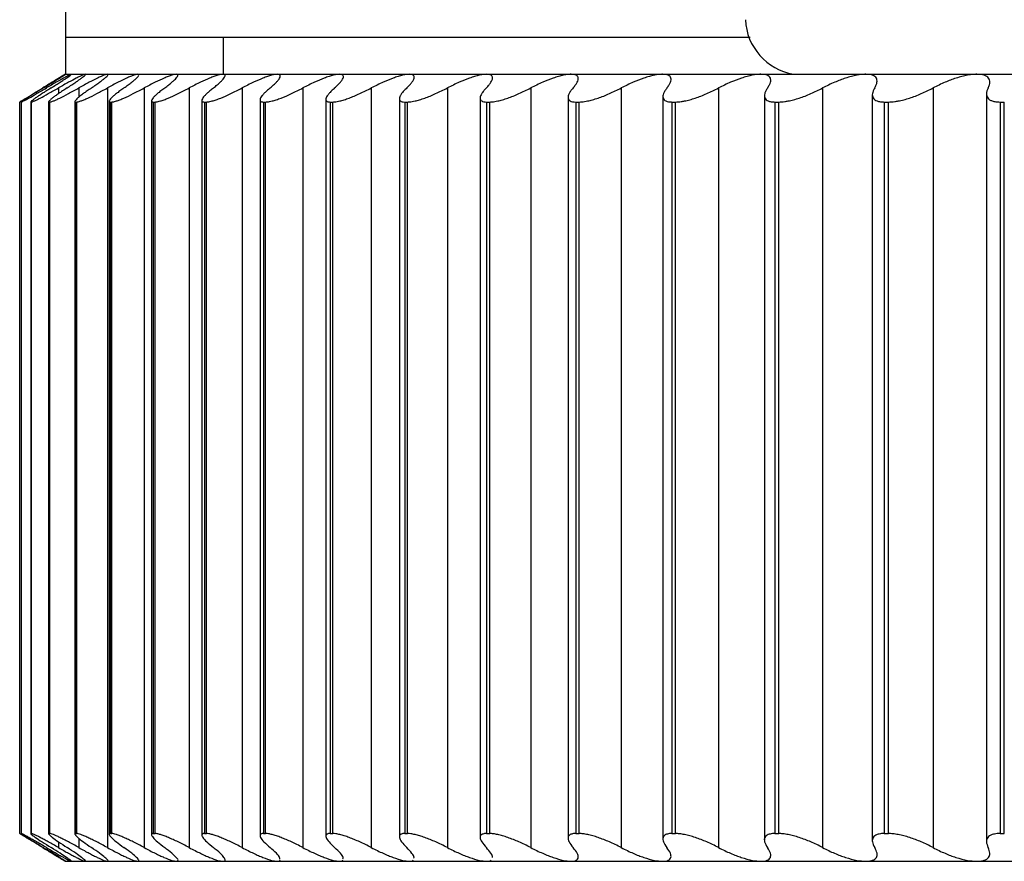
# Paper-space layout '_Posterior' of a CAD drawing. Header units: millimetres. Extents: x -40 to 45, y -10.9 to 46.3.
# Tile 1 of 8: x -36 to -25.4, y -8.9 to 0.2. Entities that reach past the tile are written whole.
import ezdxf

# ---------------------------------------------------------------- set-up
doc = ezdxf.new("R2010")
doc.units = ezdxf.units.MM

psp = doc.layouts.new('_Posterior')

# ---------------------------------------------------------------- linework, layer by layer
at = {"color": 7, "linetype": 'Continuous', "lineweight": 25}
for p, q in [((-35.5, 45.5), (-35.5, -0.4)), ((-35.5, 0), (-28.107, 0)), ((-33.8, 0), (-33.8, -0.4)), ((-35.5, -0.4), (-35.621, -0.472)), ((-35.5, -0.4), (35.891, -0.4)), ((-35.578, -0.548), (-35.578, -0.611)), ((-35.358, -0.548), (-35.358, -0.649)), ((-35.049, -0.548), (-35.049, -8.752)), ((-34.651, -0.548), (-34.651, -8.752)), ((-34.166, -0.548), (-34.166, -8.752)), ((-33.595, -0.548), (-33.595, -8.752)), ((-32.939, -0.548), (-32.939, -8.752)), ((-32.199, -0.548), (-32.199, -8.752)), ((-31.378, -0.548), (-31.378, -8.752)), ((-30.478, -0.548), (-30.478, -8.752)), ((-29.501, -0.548), (-29.501, -8.752)), ((-28.45, -0.548), (-28.45, -8.752)), ((-27.955, -0.631), (-27.955, -8.669)), ((-27.326, -0.548), (-27.326, -8.752)), ((-26.79, -0.622), (-26.79, -8.678)), ((-26.134, -0.548), (-26.134, -8.752)), ((-25.558, -0.612), (-25.558, -8.688)), ((-35.996, -8.6), (-35.996, -0.7)), ((-35.98, -0.699), (-35.98, -8.601)), ((-35.98, -0.7), (-35.978, -0.7)), ((-35.98, -0.7), (-35.98, -8.6)), ((-35.978, -8.6), (-35.978, -0.7)), ((-35.876, -0.697), (-35.876, -8.603)), ((-35.875, -0.7), (-35.869, -0.7)), ((-35.875, -0.7), (-35.875, -8.6)), ((-35.869, -8.6), (-35.869, -0.7)), ((-35.683, -0.694), (-35.683, -8.605)), ((-35.679, -0.7), (-35.67, -0.7)), ((-35.679, -0.7), (-35.679, -8.6)), ((-35.67, -8.6), (-35.67, -0.7)), ((-35.401, -0.692), (-35.401, -8.608)), ((-35.392, -0.7), (-35.38, -0.7)), ((-35.392, -0.7), (-35.392, -8.6)), ((-35.38, -8.6), (-35.38, -0.7)), ((-35.03, -0.69), (-35.03, -8.61)), ((-35.017, -0.7), (-35.002, -0.7)), ((-35.017, -0.7), (-35.017, -8.6)), ((-35.002, -8.6), (-35.002, -0.7)), ((-34.573, -0.688), (-34.573, -8.612)), ((-34.553, -0.7), (-34.534, -0.7)), ((-34.553, -0.7), (-34.553, -8.6)), ((-34.534, -8.6), (-34.534, -0.7)), ((-34.029, -0.682), (-34.029, -8.618)), ((-34.001, -0.7), (-33.98, -0.7)), ((-34.001, -0.7), (-34.001, -8.6)), ((-33.98, -8.6), (-33.98, -0.7)), ((-33.401, -0.676), (-33.401, -8.624)), ((-33.364, -0.7), (-33.34, -0.7)), ((-33.364, -0.7), (-33.364, -8.6)), ((-33.34, -8.6), (-33.34, -0.7)), ((-32.689, -0.67), (-32.689, -8.63)), ((-32.643, -0.7), (-32.615, -0.7)), ((-32.643, -0.7), (-32.643, -8.6)), ((-32.615, -8.6), (-32.615, -0.7)), ((-31.896, -0.664), (-31.896, -8.636)), ((-31.839, -0.7), (-31.808, -0.7)), ((-31.839, -0.7), (-31.839, -8.6)), ((-31.808, -8.6), (-31.808, -0.7)), ((-31.024, -0.658), (-31.024, -8.642)), ((-30.954, -0.7), (-30.921, -0.7)), ((-30.954, -0.7), (-30.954, -8.6)), ((-30.921, -8.6), (-30.921, -0.7)), ((-30.075, -0.65), (-30.075, -8.65)), ((-29.992, -0.7), (-29.955, -0.7)), ((-29.992, -0.7), (-29.992, -8.6)), ((-29.955, -8.6), (-29.955, -0.7)), ((-29.051, -0.64), (-29.051, -8.66)), ((-28.953, -0.7), (-28.914, -0.7)), ((-28.953, -0.7), (-28.953, -8.6)), ((-28.914, -8.6), (-28.914, -0.7)), ((-27.842, -0.7), (-27.8, -0.7)), ((-27.842, -0.7), (-27.842, -8.6)), ((-27.8, -8.6), (-27.8, -0.7)), ((-26.66, -0.7), (-26.616, -0.7)), ((-26.66, -0.7), (-26.66, -8.6)), ((-26.616, -8.6), (-26.616, -0.7)), ((-25.411, -0.7), (-25.365, -0.7)), ((-25.411, -0.7), (-25.411, -8.6)), ((-25.365, -8.6), (-25.365, -0.7)), ((-35.98, -8.6), (-35.978, -8.6)), ((-35.875, -8.6), (-35.869, -8.6)), ((-35.679, -8.6), (-35.67, -8.6)), ((-35.392, -8.6), (-35.38, -8.6)), ((-35.017, -8.6), (-35.002, -8.6)), ((-34.553, -8.6), (-34.534, -8.6)), ((-34.001, -8.6), (-33.98, -8.6)), ((-33.364, -8.6), (-33.34, -8.6)), ((-32.643, -8.6), (-32.615, -8.6)), ((-31.839, -8.6), (-31.808, -8.6)), ((-30.954, -8.6), (-30.921, -8.6)), ((-29.992, -8.6), (-29.955, -8.6)), ((-28.953, -8.6), (-28.914, -8.6)), ((-27.842, -8.6), (-27.8, -8.6)), ((-26.66, -8.6), (-26.616, -8.6)), ((-25.411, -8.6), (-25.365, -8.6)), ((-35.578, -8.689), (-35.578, -8.752)), ((-35.358, -8.651), (-35.358, -8.752)), ((-35.621, -8.828), (-35.5, -8.9)), ((-35.5, -8.9), (35.5, -8.9))]:
    psp.add_line(p, q, dxfattribs=at)
psp.add_arc((-27.535, 0.217), 0.626, 182.5504, 260.1433, dxfattribs=at)
for points, knots in [([(-35.499, -0.4), (-35.5, -0.401), (-35.502, -0.402), (-35.516, -0.41), (-35.538, -0.423), (-35.578, -0.447), (-35.644, -0.487), (-35.711, -0.527), (-35.747, -0.548)], [0, 0, 0, 0, 0.120692, 0.24373, 0.369847, 0.499725, 0.734336, 1, 1, 1, 1]), ([(-35.74, -0.548), (-35.721, -0.537), (-35.685, -0.515), (-35.638, -0.487), (-35.598, -0.462), (-35.552, -0.434), (-35.508, -0.406), (-35.502, -0.402), (-35.499, -0.4)], [0, 0, 0, 0, 0.136966, 0.265945, 0.387159, 0.500876, 0.756571, 1, 1, 1, 1]), ([(-35.438, -0.4), (-35.44, -0.401), (-35.444, -0.402), (-35.462, -0.41), (-35.487, -0.423), (-35.531, -0.447), (-35.601, -0.487), (-35.671, -0.527), (-35.708, -0.548)], [0, 0, 0, 0, 0.120692, 0.24373, 0.369848, 0.499725, 0.734336, 1, 1, 1, 1]), ([(-35.657, -0.548), (-35.639, -0.537), (-35.604, -0.515), (-35.559, -0.487), (-35.522, -0.462), (-35.479, -0.434), (-35.44, -0.406), (-35.439, -0.402), (-35.438, -0.4)], [0, 0, 0, 0, 0.136966, 0.265945, 0.387159, 0.500876, 0.756571, 1, 1, 1, 1]), ([(-35.287, -0.4), (-35.291, -0.401), (-35.297, -0.402), (-35.318, -0.41), (-35.347, -0.423), (-35.394, -0.447), (-35.468, -0.487), (-35.54, -0.527), (-35.578, -0.548)], [0, 0, 0, 0, 0.120692, 0.24373, 0.369848, 0.499725, 0.734336, 1, 1, 1, 1]), ([(-35.484, -0.548), (-35.467, -0.537), (-35.433, -0.515), (-35.391, -0.487), (-35.356, -0.462), (-35.317, -0.434), (-35.283, -0.406), (-35.286, -0.402), (-35.287, -0.4)], [0, 0, 0, 0, 0.136966, 0.265945, 0.387159, 0.500876, 0.756571, 1, 1, 1, 1]), ([(-35.048, -0.4), (-35.052, -0.401), (-35.061, -0.402), (-35.085, -0.41), (-35.117, -0.423), (-35.167, -0.447), (-35.246, -0.487), (-35.319, -0.527), (-35.358, -0.548)], [0, 0, 0, 0, 0.120692, 0.24373, 0.369848, 0.499725, 0.734336, 1, 1, 1, 1]), ([(-35.221, -0.548), (-35.205, -0.537), (-35.173, -0.515), (-35.133, -0.487), (-35.101, -0.462), (-35.065, -0.434), (-35.037, -0.406), (-35.044, -0.402), (-35.048, -0.4)], [0, 0, 0, 0, 0.136966, 0.265945, 0.387159, 0.500876, 0.756571, 1, 1, 1, 1]), ([(-34.72, -0.4), (-34.725, -0.401), (-34.736, -0.402), (-34.763, -0.41), (-34.798, -0.423), (-34.852, -0.447), (-34.934, -0.487), (-35.009, -0.527), (-35.049, -0.548)], [0, 0, 0, 0, 0.120692, 0.24373, 0.369848, 0.499725, 0.734336, 1, 1, 1, 1]), ([(-34.87, -0.548), (-34.854, -0.537), (-34.824, -0.515), (-34.786, -0.487), (-34.756, -0.462), (-34.725, -0.434), (-34.702, -0.406), (-34.714, -0.402), (-34.72, -0.4)], [0, 0, 0, 0, 0.136966, 0.265945, 0.387159, 0.500876, 0.756571, 1, 1, 1, 1]), ([(-34.304, -0.4), (-34.311, -0.401), (-34.324, -0.402), (-34.354, -0.41), (-34.391, -0.423), (-34.448, -0.447), (-34.534, -0.487), (-34.611, -0.527), (-34.651, -0.548)], [0, 0, 0, 0, 0.120692, 0.24373, 0.369848, 0.499725, 0.734336, 1, 1, 1, 1]), ([(-34.43, -0.548), (-34.415, -0.537), (-34.386, -0.515), (-34.352, -0.487), (-34.325, -0.462), (-34.297, -0.434), (-34.28, -0.406), (-34.296, -0.402), (-34.304, -0.4)], [0, 0, 0, 0, 0.1369664, 0.265945, 0.3871587, 0.500876, 0.7565711, 1, 1, 1, 1]), ([(-33.802, -0.4), (-33.809, -0.401), (-33.824, -0.402), (-33.857, -0.41), (-33.898, -0.423), (-33.958, -0.447), (-34.047, -0.487), (-34.125, -0.527), (-34.166, -0.548)], [0, 0, 0, 0, 0.120692, 0.24373, 0.369848, 0.499725, 0.734336, 1, 1, 1, 1]), ([(-33.904, -0.548), (-33.89, -0.537), (-33.862, -0.515), (-33.83, -0.487), (-33.806, -0.462), (-33.783, -0.434), (-33.771, -0.406), (-33.792, -0.402), (-33.802, -0.4)], [0, 0, 0, 0, 0.136966, 0.265945, 0.387159, 0.500876, 0.756571, 1, 1, 1, 1]), ([(-33.214, -0.4), (-33.223, -0.401), (-33.24, -0.402), (-33.276, -0.41), (-33.319, -0.423), (-33.382, -0.447), (-33.474, -0.487), (-33.553, -0.527), (-33.595, -0.548)], [0, 0, 0, 0, 0.120692, 0.24373, 0.369848, 0.499725, 0.734336, 1, 1, 1, 1]), ([(-33.291, -0.548), (-33.278, -0.537), (-33.253, -0.515), (-33.224, -0.487), (-33.202, -0.462), (-33.183, -0.434), (-33.176, -0.406), (-33.202, -0.402), (-33.214, -0.4)], [0, 0, 0, 0, 0.136966, 0.265945, 0.387158, 0.500876, 0.756571, 1, 1, 1, 1]), ([(-32.542, -0.4), (-32.552, -0.401), (-32.571, -0.402), (-32.61, -0.41), (-32.655, -0.423), (-32.722, -0.447), (-32.816, -0.487), (-32.896, -0.527), (-32.939, -0.548)], [0, 0, 0, 0, 0.120692, 0.24373, 0.369848, 0.499725, 0.734336, 1, 1, 1, 1]), ([(-32.595, -0.548), (-32.583, -0.537), (-32.559, -0.515), (-32.533, -0.487), (-32.514, -0.462), (-32.499, -0.434), (-32.498, -0.406), (-32.528, -0.402), (-32.542, -0.4)], [0, 0, 0, 0, 0.136966, 0.265945, 0.387158, 0.500876, 0.756571, 1, 1, 1, 1]), ([(-31.789, -0.4), (-31.799, -0.401), (-31.82, -0.402), (-31.862, -0.41), (-31.91, -0.423), (-31.978, -0.447), (-32.076, -0.487), (-32.156, -0.527), (-32.199, -0.548)], [0, 0, 0, 0, 0.1206917, 0.2437299, 0.3698474, 0.4997246, 0.7343356, 1, 1, 1, 1]), ([(-31.816, -0.548), (-31.805, -0.537), (-31.783, -0.515), (-31.76, -0.487), (-31.744, -0.462), (-31.733, -0.434), (-31.738, -0.406), (-31.772, -0.402), (-31.789, -0.4)], [0, 0, 0, 0, 0.136966, 0.265945, 0.387158, 0.500875, 0.756571, 1, 1, 1, 1]), ([(-30.954, -0.4), (-30.966, -0.401), (-30.989, -0.402), (-31.033, -0.41), (-31.083, -0.423), (-31.155, -0.447), (-31.254, -0.487), (-31.335, -0.527), (-31.378, -0.548)], [0, 0, 0, 0, 0.120692, 0.24373, 0.369847, 0.499724, 0.734335, 1, 1, 1, 1]), ([(-30.957, -0.548), (-30.947, -0.537), (-30.927, -0.515), (-30.907, -0.487), (-30.894, -0.462), (-30.888, -0.434), (-30.898, -0.406), (-30.936, -0.402), (-30.954, -0.4)], [0, 0, 0, 0, 0.136965, 0.265943, 0.387155, 0.500872, 0.756569, 1, 1, 1, 1]), ([(-30.042, -0.4), (-30.054, -0.401), (-30.079, -0.402), (-30.126, -0.41), (-30.178, -0.423), (-30.252, -0.447), (-30.354, -0.487), (-30.435, -0.527), (-30.478, -0.548)], [0, 0, 0, 0, 0.120692, 0.24373, 0.369847, 0.499724, 0.734335, 1, 1, 1, 1]), ([(-30.02, -0.548), (-30.011, -0.537), (-29.993, -0.515), (-29.976, -0.487), (-29.966, -0.462), (-29.964, -0.434), (-29.979, -0.406), (-30.021, -0.402), (-30.042, -0.4)], [0, 0, 0, 0, 0.136965, 0.265943, 0.387156, 0.500873, 0.75657, 1, 1, 1, 1]), ([(-29.054, -0.4), (-29.067, -0.401), (-29.094, -0.402), (-29.143, -0.41), (-29.197, -0.423), (-29.273, -0.447), (-29.376, -0.487), (-29.458, -0.527), (-29.501, -0.548)], [0, 0, 0, 0, 0.120692, 0.24373, 0.369847, 0.499724, 0.734335, 1, 1, 1, 1]), ([(-29.007, -0.548), (-28.999, -0.537), (-28.983, -0.515), (-28.969, -0.487), (-28.962, -0.462), (-28.964, -0.434), (-28.985, -0.406), (-29.031, -0.402), (-29.054, -0.4)], [0, 0, 0, 0, 0.136966, 0.265943, 0.387156, 0.500873, 0.75657, 1, 1, 1, 1]), ([(-27.992, -0.4), (-28.006, -0.401), (-28.035, -0.402), (-28.086, -0.41), (-28.142, -0.423), (-28.22, -0.447), (-28.325, -0.487), (-28.406, -0.527), (-28.45, -0.548)], [0, 0, 0, 0, 0.120692, 0.24373, 0.369847, 0.499724, 0.734335, 1, 1, 1, 1]), ([(-27.921, -0.548), (-27.914, -0.537), (-27.899, -0.515), (-27.889, -0.487), (-27.885, -0.462), (-27.891, -0.434), (-27.918, -0.406), (-27.968, -0.402), (-27.992, -0.4)], [0, 0, 0, 0, 0.136966, 0.265944, 0.387157, 0.500874, 0.75657, 1, 1, 1, 1]), ([(-26.86, -0.4), (-26.875, -0.401), (-26.905, -0.402), (-26.958, -0.41), (-27.016, -0.423), (-27.096, -0.447), (-27.202, -0.487), (-27.283, -0.527), (-27.326, -0.548)], [0, 0, 0, 0, 0.120692, 0.24373, 0.369847, 0.499724, 0.734335, 1, 1, 1, 1]), ([(-26.764, -0.548), (-26.758, -0.537), (-26.746, -0.515), (-26.738, -0.487), (-26.738, -0.462), (-26.748, -0.434), (-26.78, -0.406), (-26.834, -0.402), (-26.86, -0.4)], [0, 0, 0, 0, 0.136966, 0.265944, 0.387157, 0.500874, 0.75657, 1, 1, 1, 1]), ([(-25.66, -0.4), (-25.675, -0.401), (-25.707, -0.402), (-25.762, -0.41), (-25.822, -0.423), (-25.903, -0.447), (-26.01, -0.487), (-26.091, -0.527), (-26.134, -0.548)], [0, 0, 0, 0, 0.120692, 0.24373, 0.369847, 0.499724, 0.734335, 1, 1, 1, 1]), ([(-25.539, -0.548), (-25.534, -0.537), (-25.524, -0.515), (-25.52, -0.487), (-25.523, -0.462), (-25.537, -0.434), (-25.574, -0.406), (-25.632, -0.402), (-25.66, -0.4)], [0, 0, 0, 0, 0.136966, 0.265944, 0.387157, 0.500874, 0.75657, 1, 1, 1, 1]), ([(-35.996, -0.7), (-35.996, -0.7), (-35.995, -0.699), (-35.989, -0.695), (-35.978, -0.688), (-35.958, -0.676), (-35.918, -0.652), (-35.851, -0.611), (-35.782, -0.57), (-35.747, -0.548)], [0, 0, 0, 0, 0.082854, 0.165928, 0.250146, 0.374251, 0.499638, 0.745109, 1, 1, 1, 1]), ([(-35.74, -0.548), (-35.757, -0.559), (-35.793, -0.581), (-35.84, -0.61), (-35.881, -0.635), (-35.917, -0.657), (-35.946, -0.676), (-35.967, -0.689), (-35.98, -0.698), (-35.98, -0.699), (-35.98, -0.7)], [0, 0, 0, 0, 0.129351, 0.25442, 0.37715, 0.499598, 0.624418, 0.748827, 0.875523, 1, 1, 1, 1]), ([(-35.978, -0.7), (-35.977, -0.7), (-35.975, -0.699), (-35.967, -0.695), (-35.953, -0.688), (-35.93, -0.676), (-35.886, -0.652), (-35.815, -0.611), (-35.744, -0.57), (-35.708, -0.548)], [0, 0, 0, 0, 0.082854, 0.165928, 0.250146, 0.374251, 0.499638, 0.745109, 1, 1, 1, 1]), ([(-35.657, -0.548), (-35.674, -0.559), (-35.708, -0.581), (-35.753, -0.61), (-35.792, -0.635), (-35.825, -0.657), (-35.851, -0.676), (-35.868, -0.689), (-35.878, -0.698), (-35.876, -0.699), (-35.875, -0.7)], [0, 0, 0, 0, 0.129351, 0.25442, 0.37715, 0.499598, 0.624418, 0.748827, 0.875523, 1, 1, 1, 1]), ([(-35.869, -0.7), (-35.868, -0.7), (-35.864, -0.699), (-35.854, -0.695), (-35.837, -0.688), (-35.812, -0.676), (-35.764, -0.652), (-35.689, -0.611), (-35.615, -0.57), (-35.578, -0.548)], [0, 0, 0, 0, 0.082854, 0.165928, 0.250146, 0.374251, 0.499638, 0.745109, 1, 1, 1, 1]), ([(-35.484, -0.548), (-35.5, -0.559), (-35.533, -0.581), (-35.576, -0.61), (-35.612, -0.635), (-35.642, -0.657), (-35.665, -0.676), (-35.679, -0.689), (-35.685, -0.698), (-35.681, -0.699), (-35.679, -0.7)], [0, 0, 0, 0, 0.129351, 0.25442, 0.37715, 0.499598, 0.624418, 0.748827, 0.875523, 1, 1, 1, 1]), ([(-35.67, -0.7), (-35.667, -0.7), (-35.662, -0.699), (-35.65, -0.695), (-35.63, -0.688), (-35.602, -0.676), (-35.551, -0.652), (-35.472, -0.611), (-35.396, -0.57), (-35.358, -0.548)], [0, 0, 0, 0, 0.082854, 0.165929, 0.250146, 0.374252, 0.499638, 0.745109, 1, 1, 1, 1]), ([(-35.221, -0.548), (-35.237, -0.559), (-35.269, -0.581), (-35.309, -0.61), (-35.343, -0.635), (-35.369, -0.657), (-35.389, -0.676), (-35.4, -0.689), (-35.402, -0.698), (-35.396, -0.699), (-35.392, -0.7)], [0, 0, 0, 0, 0.129351, 0.25442, 0.37715, 0.499598, 0.624418, 0.748826, 0.875523, 1, 1, 1, 1]), ([(-35.38, -0.7), (-35.377, -0.7), (-35.371, -0.699), (-35.356, -0.695), (-35.334, -0.688), (-35.303, -0.676), (-35.248, -0.652), (-35.165, -0.611), (-35.088, -0.57), (-35.049, -0.548)], [0, 0, 0, 0, 0.082854, 0.165929, 0.250146, 0.374252, 0.499638, 0.74511, 1, 1, 1, 1]), ([(-34.87, -0.548), (-34.885, -0.559), (-34.915, -0.581), (-34.953, -0.61), (-34.984, -0.635), (-35.007, -0.657), (-35.024, -0.676), (-35.031, -0.689), (-35.03, -0.698), (-35.021, -0.699), (-35.017, -0.7)], [0, 0, 0, 0, 0.129351, 0.25442, 0.37715, 0.499598, 0.624418, 0.748826, 0.875523, 1, 1, 1, 1]), ([(-35.002, -0.7), (-34.998, -0.7), (-34.99, -0.699), (-34.972, -0.695), (-34.948, -0.688), (-34.915, -0.676), (-34.857, -0.652), (-34.77, -0.611), (-34.691, -0.57), (-34.651, -0.548)], [0, 0, 0, 0, 0.082855, 0.165929, 0.250146, 0.374252, 0.499638, 0.745109, 1, 1, 1, 1]), ([(-34.43, -0.548), (-34.445, -0.559), (-34.473, -0.581), (-34.508, -0.61), (-34.536, -0.635), (-34.557, -0.657), (-34.57, -0.676), (-34.574, -0.689), (-34.57, -0.698), (-34.558, -0.699), (-34.553, -0.7)], [0, 0, 0, 0, 0.129351, 0.25442, 0.37715, 0.499598, 0.624418, 0.748826, 0.875523, 1, 1, 1, 1]), ([(-34.534, -0.7), (-34.53, -0.7), (-34.52, -0.699), (-34.501, -0.695), (-34.474, -0.688), (-34.438, -0.676), (-34.377, -0.652), (-34.287, -0.611), (-34.207, -0.57), (-34.166, -0.548)], [0, 0, 0, 0, 0.082855, 0.165929, 0.250147, 0.374252, 0.499638, 0.745109, 1, 1, 1, 1]), ([(-33.904, -0.548), (-33.917, -0.559), (-33.944, -0.581), (-33.976, -0.61), (-34.002, -0.635), (-34.019, -0.657), (-34.029, -0.676), (-34.03, -0.689), (-34.022, -0.698), (-34.008, -0.699), (-34.001, -0.7)], [0, 0, 0, 0, 0.129351, 0.254419, 0.37715, 0.499597, 0.624418, 0.748826, 0.875523, 1, 1, 1, 1]), ([(-33.98, -0.7), (-33.974, -0.7), (-33.964, -0.699), (-33.942, -0.695), (-33.913, -0.688), (-33.875, -0.676), (-33.81, -0.652), (-33.717, -0.611), (-33.636, -0.57), (-33.595, -0.548)], [0, 0, 0, 0, 0.082855, 0.165929, 0.250147, 0.374252, 0.499638, 0.745109, 1, 1, 1, 1]), ([(-33.291, -0.548), (-33.304, -0.559), (-33.329, -0.581), (-33.359, -0.61), (-33.381, -0.635), (-33.396, -0.657), (-33.402, -0.676), (-33.399, -0.689), (-33.388, -0.698), (-33.372, -0.699), (-33.364, -0.7)], [0, 0, 0, 0, 0.129351, 0.254419, 0.37715, 0.499597, 0.624418, 0.748826, 0.875523, 1, 1, 1, 1]), ([(-33.34, -0.7), (-33.333, -0.7), (-33.321, -0.699), (-33.298, -0.695), (-33.267, -0.688), (-33.226, -0.676), (-33.158, -0.652), (-33.062, -0.611), (-32.98, -0.57), (-32.939, -0.548)], [0, 0, 0, 0, 0.082855, 0.165929, 0.250147, 0.374252, 0.499638, 0.745109, 1, 1, 1, 1]), ([(-32.595, -0.548), (-32.607, -0.559), (-32.63, -0.581), (-32.657, -0.61), (-32.676, -0.635), (-32.688, -0.657), (-32.691, -0.676), (-32.684, -0.689), (-32.669, -0.698), (-32.652, -0.699), (-32.643, -0.7)], [0, 0, 0, 0, 0.129351, 0.254419, 0.377149, 0.499597, 0.624418, 0.748826, 0.875523, 1, 1, 1, 1]), ([(-32.615, -0.7), (-32.608, -0.7), (-32.594, -0.699), (-32.569, -0.695), (-32.536, -0.688), (-32.493, -0.676), (-32.423, -0.652), (-32.324, -0.611), (-32.241, -0.57), (-32.199, -0.548)], [0, 0, 0, 0, 0.082855, 0.165929, 0.250147, 0.374252, 0.499638, 0.745109, 1, 1, 1, 1]), ([(-31.816, -0.548), (-31.827, -0.559), (-31.849, -0.581), (-31.873, -0.61), (-31.889, -0.635), (-31.897, -0.657), (-31.897, -0.676), (-31.887, -0.689), (-31.869, -0.698), (-31.849, -0.699), (-31.839, -0.7)], [0, 0, 0, 0, 0.129351, 0.254419, 0.377149, 0.499597, 0.624418, 0.748826, 0.875523, 1, 1, 1, 1]), ([(-31.808, -0.7), (-31.801, -0.7), (-31.785, -0.699), (-31.758, -0.695), (-31.723, -0.688), (-31.678, -0.676), (-31.605, -0.652), (-31.504, -0.611), (-31.421, -0.57), (-31.378, -0.548)], [0, 0, 0, 0, 0.082855, 0.165929, 0.250147, 0.374252, 0.499638, 0.745109, 1, 1, 1, 1]), ([(-30.957, -0.548), (-30.967, -0.559), (-30.987, -0.581), (-31.008, -0.61), (-31.021, -0.635), (-31.026, -0.657), (-31.022, -0.676), (-31.009, -0.689), (-30.987, -0.698), (-30.965, -0.699), (-30.954, -0.7)], [0, 0, 0, 0, 0.129351, 0.254419, 0.377149, 0.499597, 0.624417, 0.748826, 0.875523, 1, 1, 1, 1]), ([(-30.921, -0.7), (-30.913, -0.7), (-30.896, -0.699), (-30.867, -0.695), (-30.83, -0.688), (-30.783, -0.676), (-30.707, -0.652), (-30.604, -0.611), (-30.521, -0.57), (-30.478, -0.548)], [0, 0, 0, 0, 0.082855, 0.165929, 0.250147, 0.374252, 0.499638, 0.745109, 1, 1, 1, 1]), ([(-30.02, -0.548), (-30.029, -0.559), (-30.047, -0.581), (-30.065, -0.61), (-30.075, -0.635), (-30.076, -0.657), (-30.069, -0.676), (-30.053, -0.689), (-30.028, -0.698), (-30.004, -0.699), (-29.992, -0.7)], [0, 0, 0, 0, 0.129351, 0.254419, 0.377149, 0.499596, 0.624417, 0.748826, 0.875523, 1, 1, 1, 1]), ([(-29.955, -0.7), (-29.947, -0.7), (-29.929, -0.699), (-29.898, -0.695), (-29.859, -0.688), (-29.81, -0.676), (-29.732, -0.652), (-29.627, -0.611), (-29.544, -0.57), (-29.501, -0.548)], [0, 0, 0, 0, 0.082855, 0.165929, 0.250146, 0.374251, 0.499638, 0.745109, 1, 1, 1, 1]), ([(-29.007, -0.548), (-29.015, -0.559), (-29.031, -0.581), (-29.046, -0.61), (-29.052, -0.635), (-29.051, -0.657), (-29.04, -0.676), (-29.021, -0.689), (-28.992, -0.698), (-28.966, -0.699), (-28.953, -0.7)], [0, 0, 0, 0, 0.129351, 0.254419, 0.377149, 0.499596, 0.624417, 0.748826, 0.875523, 1, 1, 1, 1]), ([(-28.914, -0.7), (-28.905, -0.7), (-28.886, -0.699), (-28.853, -0.695), (-28.812, -0.688), (-28.762, -0.676), (-28.682, -0.652), (-28.575, -0.611), (-28.492, -0.57), (-28.45, -0.548)], [0, 0, 0, 0, 0.082855, 0.165929, 0.250146, 0.374251, 0.499638, 0.745109, 1, 1, 1, 1]), ([(-27.921, -0.548), (-27.928, -0.559), (-27.942, -0.581), (-27.953, -0.61), (-27.957, -0.635), (-27.952, -0.657), (-27.938, -0.676), (-27.915, -0.689), (-27.884, -0.698), (-27.856, -0.699), (-27.842, -0.7)], [0, 0, 0, 0, 0.129351, 0.254419, 0.377148, 0.499596, 0.624417, 0.748825, 0.875523, 1, 1, 1, 1]), ([(-27.8, -0.7), (-27.79, -0.7), (-27.77, -0.699), (-27.736, -0.695), (-27.693, -0.688), (-27.641, -0.676), (-27.559, -0.652), (-27.451, -0.611), (-27.368, -0.57), (-27.326, -0.548)], [0, 0, 0, 0, 0.082854, 0.165929, 0.250146, 0.374251, 0.499638, 0.745109, 1, 1, 1, 1]), ([(-26.764, -0.548), (-26.77, -0.559), (-26.782, -0.581), (-26.79, -0.61), (-26.79, -0.635), (-26.782, -0.657), (-26.765, -0.676), (-26.739, -0.689), (-26.705, -0.698), (-26.675, -0.699), (-26.66, -0.7)], [0, 0, 0, 0, 0.12935, 0.254418, 0.377148, 0.499595, 0.624416, 0.748825, 0.875523, 1, 1, 1, 1]), ([(-26.616, -0.7), (-26.605, -0.7), (-26.584, -0.699), (-26.548, -0.695), (-26.504, -0.688), (-26.45, -0.676), (-26.367, -0.652), (-26.258, -0.611), (-26.176, -0.57), (-26.134, -0.548)], [0, 0, 0, 0, 0.082854, 0.165929, 0.250146, 0.374251, 0.499638, 0.745109, 1, 1, 1, 1]), ([(-25.539, -0.548), (-25.545, -0.559), (-25.554, -0.581), (-25.559, -0.61), (-25.556, -0.635), (-25.545, -0.657), (-25.525, -0.676), (-25.495, -0.689), (-25.458, -0.698), (-25.426, -0.699), (-25.411, -0.7)], [0, 0, 0, 0, 0.129351, 0.254419, 0.377148, 0.499596, 0.624417, 0.748825, 0.875523, 1, 1, 1, 1]), ([(-35.747, -8.752), (-35.765, -8.741), (-35.801, -8.719), (-35.849, -8.69), (-35.891, -8.665), (-35.928, -8.643), (-35.958, -8.624), (-35.98, -8.611), (-35.994, -8.602), (-35.995, -8.601), (-35.996, -8.6)], [0, 0, 0, 0, 0.129351, 0.254419, 0.377149, 0.499597, 0.624417, 0.748826, 0.875523, 1, 1, 1, 1]), ([(-35.98, -8.6), (-35.98, -8.6), (-35.98, -8.601), (-35.975, -8.605), (-35.965, -8.612), (-35.946, -8.624), (-35.908, -8.648), (-35.842, -8.689), (-35.774, -8.73), (-35.74, -8.752)], [0, 0, 0, 0, 0.082854, 0.165928, 0.250146, 0.374251, 0.499638, 0.745109, 1, 1, 1, 1]), ([(-35.708, -8.752), (-35.726, -8.741), (-35.763, -8.719), (-35.813, -8.69), (-35.858, -8.665), (-35.897, -8.643), (-35.93, -8.624), (-35.955, -8.611), (-35.973, -8.602), (-35.976, -8.601), (-35.978, -8.6)], [0, 0, 0, 0, 0.129351, 0.254419, 0.377149, 0.499596, 0.624417, 0.748826, 0.875523, 1, 1, 1, 1]), ([(-35.875, -8.6), (-35.876, -8.6), (-35.877, -8.601), (-35.875, -8.605), (-35.867, -8.612), (-35.851, -8.624), (-35.817, -8.648), (-35.756, -8.689), (-35.69, -8.73), (-35.657, -8.752)], [0, 0, 0, 0, 0.082854, 0.165928, 0.250146, 0.374251, 0.499638, 0.745109, 1, 1, 1, 1]), ([(-35.578, -8.752), (-35.597, -8.741), (-35.635, -8.719), (-35.687, -8.69), (-35.734, -8.665), (-35.775, -8.643), (-35.811, -8.624), (-35.84, -8.611), (-35.86, -8.602), (-35.866, -8.601), (-35.869, -8.6)], [0, 0, 0, 0, 0.129351, 0.254419, 0.377149, 0.499596, 0.624417, 0.748826, 0.875523, 1, 1, 1, 1]), ([(-35.679, -8.6), (-35.68, -8.6), (-35.684, -8.601), (-35.683, -8.605), (-35.678, -8.612), (-35.665, -8.624), (-35.635, -8.648), (-35.579, -8.689), (-35.516, -8.73), (-35.484, -8.752)], [0, 0, 0, 0, 0.082854, 0.165929, 0.250146, 0.374251, 0.499638, 0.745109, 1, 1, 1, 1]), ([(-35.358, -8.752), (-35.378, -8.741), (-35.416, -8.719), (-35.47, -8.69), (-35.519, -8.665), (-35.563, -8.643), (-35.602, -8.624), (-35.633, -8.611), (-35.658, -8.602), (-35.666, -8.601), (-35.67, -8.6)], [0, 0, 0, 0, 0.129351, 0.254419, 0.377148, 0.499596, 0.624417, 0.748825, 0.875523, 1, 1, 1, 1]), ([(-35.392, -8.6), (-35.395, -8.6), (-35.4, -8.601), (-35.401, -8.605), (-35.399, -8.612), (-35.389, -8.624), (-35.363, -8.648), (-35.312, -8.689), (-35.252, -8.73), (-35.221, -8.752)], [0, 0, 0, 0, 0.082854, 0.165929, 0.250146, 0.374251, 0.499638, 0.745109, 1, 1, 1, 1]), ([(-35.049, -8.752), (-35.069, -8.741), (-35.108, -8.719), (-35.164, -8.69), (-35.215, -8.665), (-35.261, -8.643), (-35.303, -8.624), (-35.337, -8.611), (-35.365, -8.602), (-35.375, -8.601), (-35.38, -8.6)], [0, 0, 0, 0, 0.12935, 0.254418, 0.377148, 0.499595, 0.624416, 0.748825, 0.875523, 1, 1, 1, 1]), ([(-35.017, -8.6), (-35.02, -8.6), (-35.026, -8.601), (-35.03, -8.605), (-35.031, -8.612), (-35.024, -8.624), (-35.002, -8.648), (-34.956, -8.689), (-34.899, -8.73), (-34.87, -8.752)], [0, 0, 0, 0, 0.082854, 0.165929, 0.250146, 0.374251, 0.499638, 0.745109, 1, 1, 1, 1]), ([(-34.651, -8.752), (-34.672, -8.741), (-34.712, -8.719), (-34.769, -8.69), (-34.822, -8.665), (-34.871, -8.643), (-34.914, -8.624), (-34.952, -8.611), (-34.983, -8.602), (-34.995, -8.601), (-35.002, -8.6)], [0, 0, 0, 0, 0.129351, 0.254419, 0.377148, 0.499596, 0.624417, 0.748825, 0.875523, 1, 1, 1, 1]), ([(-34.553, -8.6), (-34.557, -8.6), (-34.565, -8.601), (-34.571, -8.605), (-34.574, -8.612), (-34.57, -8.624), (-34.553, -8.648), (-34.512, -8.689), (-34.458, -8.73), (-34.43, -8.752)], [0, 0, 0, 0, 0.082855, 0.165929, 0.250146, 0.374251, 0.499638, 0.745109, 1, 1, 1, 1]), ([(-34.166, -8.752), (-34.187, -8.741), (-34.228, -8.719), (-34.286, -8.69), (-34.341, -8.665), (-34.392, -8.643), (-34.438, -8.624), (-34.478, -8.611), (-34.512, -8.602), (-34.527, -8.601), (-34.534, -8.6)], [0, 0, 0, 0, 0.129351, 0.254419, 0.377149, 0.499596, 0.624417, 0.748826, 0.875523, 1, 1, 1, 1]), ([(-34.001, -8.6), (-34.006, -8.6), (-34.015, -8.601), (-34.024, -8.605), (-34.03, -8.612), (-34.029, -8.624), (-34.016, -8.648), (-33.98, -8.689), (-33.929, -8.73), (-33.904, -8.752)], [0, 0, 0, 0, 0.082855, 0.165929, 0.250146, 0.374251, 0.499638, 0.745109, 1, 1, 1, 1]), ([(-33.595, -8.752), (-33.616, -8.741), (-33.657, -8.719), (-33.717, -8.69), (-33.773, -8.665), (-33.826, -8.643), (-33.874, -8.624), (-33.917, -8.611), (-33.954, -8.602), (-33.971, -8.601), (-33.98, -8.6)], [0, 0, 0, 0, 0.129351, 0.254419, 0.377149, 0.499596, 0.624417, 0.748826, 0.875523, 1, 1, 1, 1]), ([(-33.364, -8.6), (-33.37, -8.6), (-33.38, -8.601), (-33.391, -8.605), (-33.4, -8.612), (-33.402, -8.624), (-33.393, -8.648), (-33.363, -8.689), (-33.316, -8.73), (-33.291, -8.752)], [0, 0, 0, 0, 0.082855, 0.165929, 0.250147, 0.374252, 0.499638, 0.745109, 1, 1, 1, 1]), ([(-32.939, -8.752), (-32.96, -8.741), (-33.001, -8.719), (-33.062, -8.69), (-33.12, -8.665), (-33.174, -8.643), (-33.225, -8.624), (-33.271, -8.611), (-33.311, -8.602), (-33.33, -8.601), (-33.34, -8.6)], [0, 0, 0, 0, 0.129351, 0.254419, 0.377149, 0.499597, 0.624417, 0.748826, 0.875523, 1, 1, 1, 1]), ([(-32.643, -8.6), (-32.649, -8.6), (-32.661, -8.601), (-32.674, -8.605), (-32.685, -8.612), (-32.691, -8.624), (-32.687, -8.648), (-32.661, -8.689), (-32.617, -8.73), (-32.595, -8.752)], [0, 0, 0, 0, 0.0828546, 0.1659289, 0.2501466, 0.3742516, 0.4996378, 0.7451094, 1, 1, 1, 1]), ([(-32.199, -8.752), (-32.22, -8.741), (-32.262, -8.719), (-32.324, -8.69), (-32.383, -8.665), (-32.439, -8.643), (-32.492, -8.624), (-32.54, -8.611), (-32.583, -8.602), (-32.604, -8.601), (-32.615, -8.6)], [0, 0, 0, 0, 0.129351, 0.254419, 0.377149, 0.499597, 0.624418, 0.748826, 0.875523, 1, 1, 1, 1]), ([(-31.839, -8.6), (-31.845, -8.6), (-31.859, -8.601), (-31.875, -8.605), (-31.888, -8.612), (-31.897, -8.624), (-31.897, -8.648), (-31.877, -8.689), (-31.837, -8.73), (-31.816, -8.752)], [0, 0, 0, 0, 0.082855, 0.165929, 0.250147, 0.374252, 0.499638, 0.745109, 1, 1, 1, 1]), ([(-31.378, -8.752), (-31.4, -8.741), (-31.442, -8.719), (-31.504, -8.69), (-31.564, -8.665), (-31.622, -8.643), (-31.677, -8.624), (-31.728, -8.611), (-31.773, -8.602), (-31.796, -8.601), (-31.808, -8.6)], [0, 0, 0, 0, 0.129351, 0.254419, 0.377149, 0.499597, 0.624418, 0.748826, 0.875523, 1, 1, 1, 1]), ([(-30.954, -8.6), (-30.962, -8.6), (-30.977, -8.601), (-30.994, -8.605), (-31.01, -8.612), (-31.022, -8.624), (-31.027, -8.648), (-31.013, -8.689), (-30.976, -8.73), (-30.957, -8.752)], [0, 0, 0, 0, 0.082855, 0.165929, 0.250147, 0.374252, 0.499638, 0.745109, 1, 1, 1, 1]), ([(-30.478, -8.752), (-30.5, -8.741), (-30.542, -8.719), (-30.605, -8.69), (-30.666, -8.665), (-30.725, -8.643), (-30.782, -8.624), (-30.835, -8.611), (-30.883, -8.602), (-30.908, -8.601), (-30.921, -8.6)], [0, 0, 0, 0, 0.129351, 0.254419, 0.37715, 0.499597, 0.624418, 0.748826, 0.875523, 1, 1, 1, 1]), ([(-29.992, -8.6), (-30, -8.6), (-30.016, -8.601), (-30.036, -8.605), (-30.055, -8.612), (-30.069, -8.624), (-30.078, -8.648), (-30.07, -8.689), (-30.037, -8.73), (-30.02, -8.752)], [0, 0, 0, 0, 0.082855, 0.165929, 0.250147, 0.374252, 0.499638, 0.745109, 1, 1, 1, 1]), ([(-29.501, -8.752), (-29.523, -8.741), (-29.565, -8.719), (-29.628, -8.69), (-29.69, -8.665), (-29.751, -8.643), (-29.809, -8.624), (-29.864, -8.611), (-29.914, -8.602), (-29.942, -8.601), (-29.955, -8.6)], [0, 0, 0, 0, 0.129351, 0.2544195, 0.3771496, 0.4995974, 0.624418, 0.7488263, 0.875523, 1, 1, 1, 1]), ([(-28.953, -8.6), (-28.962, -8.6), (-28.98, -8.601), (-29.002, -8.605), (-29.023, -8.612), (-29.04, -8.624), (-29.054, -8.648), (-29.051, -8.689), (-29.022, -8.73), (-29.007, -8.752)], [0, 0, 0, 0, 0.082855, 0.165929, 0.250147, 0.374252, 0.499638, 0.745109, 1, 1, 1, 1]), ([(-28.45, -8.752), (-28.471, -8.741), (-28.513, -8.719), (-28.577, -8.69), (-28.639, -8.665), (-28.701, -8.643), (-28.761, -8.624), (-28.818, -8.611), (-28.871, -8.602), (-28.9, -8.601), (-28.914, -8.6)], [0, 0, 0, 0, 0.129351, 0.25442, 0.37715, 0.499598, 0.624418, 0.748826, 0.875523, 1, 1, 1, 1]), ([(-27.842, -8.6), (-27.851, -8.6), (-27.87, -8.601), (-27.894, -8.605), (-27.918, -8.612), (-27.938, -8.624), (-27.956, -8.648), (-27.959, -8.689), (-27.934, -8.73), (-27.921, -8.752)], [0, 0, 0, 0, 0.082855, 0.165929, 0.250146, 0.374252, 0.499638, 0.745109, 1, 1, 1, 1]), ([(-27.326, -8.752), (-27.347, -8.741), (-27.389, -8.719), (-27.453, -8.69), (-27.516, -8.665), (-27.579, -8.643), (-27.64, -8.624), (-27.699, -8.611), (-27.754, -8.602), (-27.785, -8.601), (-27.8, -8.6)], [0, 0, 0, 0, 0.129351, 0.25442, 0.37715, 0.499598, 0.624418, 0.748826, 0.875523, 1, 1, 1, 1]), ([(-26.66, -8.6), (-26.67, -8.6), (-26.69, -8.601), (-26.716, -8.605), (-26.742, -8.612), (-26.765, -8.624), (-26.787, -8.648), (-26.796, -8.689), (-26.775, -8.73), (-26.764, -8.752)], [0, 0, 0, 0, 0.082854, 0.165929, 0.250146, 0.374252, 0.499638, 0.74511, 1, 1, 1, 1]), ([(-26.134, -8.752), (-26.155, -8.741), (-26.196, -8.719), (-26.26, -8.69), (-26.323, -8.665), (-26.387, -8.643), (-26.45, -8.624), (-26.51, -8.611), (-26.567, -8.602), (-26.6, -8.601), (-26.616, -8.6)], [0, 0, 0, 0, 0.1293511, 0.2544196, 0.3771499, 0.4995977, 0.6244183, 0.7488265, 0.8755231, 1, 1, 1, 1]), ([(-25.411, -8.6), (-25.421, -8.6), (-25.443, -8.601), (-25.47, -8.605), (-25.499, -8.612), (-25.525, -8.624), (-25.551, -8.648), (-25.565, -8.689), (-25.548, -8.73), (-25.539, -8.752)], [0, 0, 0, 0, 0.082854, 0.165929, 0.250146, 0.374252, 0.499638, 0.745109, 1, 1, 1, 1]), ([(-35.747, -8.752), (-35.729, -8.763), (-35.692, -8.785), (-35.644, -8.813), (-35.604, -8.838), (-35.556, -8.866), (-35.51, -8.894), (-35.502, -8.898), (-35.499, -8.9)], [0, 0, 0, 0, 0.136966, 0.265945, 0.387158, 0.500875, 0.756571, 1, 1, 1, 1]), ([(-35.499, -8.9), (-35.499, -8.899), (-35.5, -8.898), (-35.514, -8.89), (-35.535, -8.877), (-35.573, -8.853), (-35.638, -8.813), (-35.704, -8.773), (-35.74, -8.752)], [0, 0, 0, 0, 0.120692, 0.24373, 0.369847, 0.499724, 0.734336, 1, 1, 1, 1]), ([(-35.708, -8.752), (-35.688, -8.763), (-35.651, -8.785), (-35.601, -8.813), (-35.558, -8.838), (-35.507, -8.866), (-35.456, -8.894), (-35.444, -8.898), (-35.438, -8.9)], [0, 0, 0, 0, 0.136966, 0.265944, 0.387158, 0.500875, 0.756571, 1, 1, 1, 1]), ([(-35.438, -8.9), (-35.437, -8.899), (-35.436, -8.898), (-35.446, -8.89), (-35.464, -8.877), (-35.498, -8.853), (-35.559, -8.813), (-35.623, -8.773), (-35.657, -8.752)], [0, 0, 0, 0, 0.120692, 0.24373, 0.369847, 0.499724, 0.734336, 1, 1, 1, 1]), ([(-35.578, -8.752), (-35.558, -8.763), (-35.52, -8.785), (-35.468, -8.813), (-35.423, -8.838), (-35.368, -8.866), (-35.313, -8.894), (-35.296, -8.898), (-35.287, -8.9)], [0, 0, 0, 0, 0.136966, 0.265944, 0.387158, 0.500875, 0.75657, 1, 1, 1, 1]), ([(-35.287, -8.9), (-35.286, -8.899), (-35.283, -8.898), (-35.289, -8.89), (-35.304, -8.877), (-35.334, -8.853), (-35.39, -8.813), (-35.451, -8.773), (-35.484, -8.752)], [0, 0, 0, 0, 0.120692, 0.24373, 0.369847, 0.499724, 0.734335, 1, 1, 1, 1]), ([(-35.358, -8.752), (-35.338, -8.763), (-35.298, -8.785), (-35.245, -8.813), (-35.198, -8.838), (-35.14, -8.866), (-35.08, -8.894), (-35.058, -8.898), (-35.048, -8.9)], [0, 0, 0, 0, 0.136966, 0.265944, 0.387157, 0.500874, 0.75657, 1, 1, 1, 1]), ([(-35.048, -8.9), (-35.045, -8.899), (-35.04, -8.898), (-35.043, -8.89), (-35.054, -8.877), (-35.081, -8.853), (-35.131, -8.813), (-35.19, -8.773), (-35.221, -8.752)], [0, 0, 0, 0, 0.120692, 0.24373, 0.369847, 0.499724, 0.734335, 1, 1, 1, 1]), ([(-35.049, -8.752), (-35.028, -8.763), (-34.988, -8.785), (-34.933, -8.813), (-34.884, -8.838), (-34.823, -8.866), (-34.758, -8.894), (-34.733, -8.898), (-34.72, -8.9)], [0, 0, 0, 0, 0.136966, 0.265944, 0.387157, 0.500874, 0.75657, 1, 1, 1, 1]), ([(-34.72, -8.9), (-34.716, -8.899), (-34.709, -8.898), (-34.708, -8.89), (-34.716, -8.877), (-34.738, -8.853), (-34.784, -8.813), (-34.84, -8.773), (-34.87, -8.752)], [0, 0, 0, 0, 0.120692, 0.24373, 0.369847, 0.499724, 0.734335, 1, 1, 1, 1]), ([(-34.651, -8.752), (-34.63, -8.763), (-34.59, -8.785), (-34.533, -8.813), (-34.482, -8.838), (-34.419, -8.866), (-34.349, -8.894), (-34.319, -8.898), (-34.304, -8.9)], [0, 0, 0, 0, 0.136966, 0.265944, 0.387157, 0.500874, 0.75657, 1, 1, 1, 1]), ([(-34.288, -8.89), (-34.288, -8.89), (-34.282, -8.886), (-34.303, -8.86), (-34.349, -8.814), (-34.402, -8.773), (-34.43, -8.752)], [0, 0, 0, 0, 0.004196, 0.340646, 0.649859, 1, 1, 1, 1]), ([(-34.166, -8.752), (-34.145, -8.763), (-34.103, -8.785), (-34.045, -8.813), (-33.993, -8.838), (-33.927, -8.866), (-33.853, -8.894), (-33.819, -8.898), (-33.802, -8.9)], [0, 0, 0, 0, 0.136966, 0.265943, 0.387156, 0.500873, 0.75657, 1, 1, 1, 1]), ([(-33.802, -8.9), (-33.796, -8.899), (-33.784, -8.898), (-33.777, -8.89), (-33.778, -8.877), (-33.792, -8.853), (-33.828, -8.813), (-33.877, -8.773), (-33.904, -8.752)], [0, 0, 0, 0, 0.120692, 0.24373, 0.369847, 0.499724, 0.734335, 1, 1, 1, 1]), ([(-33.595, -8.752), (-33.573, -8.763), (-33.531, -8.785), (-33.472, -8.813), (-33.418, -8.838), (-33.349, -8.866), (-33.271, -8.894), (-33.233, -8.898), (-33.214, -8.9)], [0, 0, 0, 0, 0.136965, 0.265943, 0.387156, 0.500873, 0.75657, 1, 1, 1, 1]), ([(-33.186, -8.878), (-33.186, -8.872), (-33.186, -8.857), (-33.222, -8.813), (-33.267, -8.773), (-33.291, -8.752)], [0, 0, 0, 0, 0.2466799, 0.5999598, 1, 1, 1, 1]), ([(-32.939, -8.752), (-32.917, -8.763), (-32.874, -8.785), (-32.814, -8.813), (-32.758, -8.838), (-32.687, -8.866), (-32.606, -8.894), (-32.563, -8.898), (-32.542, -8.9)], [0, 0, 0, 0, 0.136965, 0.265943, 0.387155, 0.500872, 0.756569, 1, 1, 1, 1]), ([(-32.505, -8.872), (-32.504, -8.868), (-32.501, -8.854), (-32.531, -8.813), (-32.573, -8.773), (-32.595, -8.752)], [0, 0, 0, 0, 0.188575, 0.569104, 1, 1, 1, 1]), ([(-32.199, -8.752), (-32.177, -8.763), (-32.135, -8.785), (-32.073, -8.813), (-32.016, -8.838), (-31.943, -8.866), (-31.858, -8.894), (-31.811, -8.898), (-31.789, -8.9)], [0, 0, 0, 0, 0.136966, 0.265945, 0.387158, 0.500875, 0.756571, 1, 1, 1, 1]), ([(-31.74, -8.866), (-31.739, -8.863), (-31.734, -8.852), (-31.758, -8.813), (-31.796, -8.773), (-31.816, -8.752)], [0, 0, 0, 0, 0.120803, 0.533114, 1, 1, 1, 1]), ([(-31.378, -8.752), (-31.356, -8.763), (-31.313, -8.785), (-31.251, -8.813), (-31.193, -8.838), (-31.118, -8.866), (-31.03, -8.894), (-30.979, -8.898), (-30.954, -8.9)], [0, 0, 0, 0, 0.136966, 0.265945, 0.387158, 0.500876, 0.756571, 1, 1, 1, 1]), ([(-30.892, -8.86), (-30.891, -8.859), (-30.886, -8.849), (-30.905, -8.812), (-30.939, -8.773), (-30.957, -8.752)], [0, 0, 0, 0, 0.040952, 0.490711, 1, 1, 1, 1]), ([(-30.478, -8.752), (-30.456, -8.763), (-30.413, -8.785), (-30.35, -8.813), (-30.291, -8.838), (-30.215, -8.866), (-30.123, -8.894), (-30.069, -8.898), (-30.042, -8.9)], [0, 0, 0, 0, 0.136966, 0.265945, 0.387158, 0.500876, 0.756571, 1, 1, 1, 1]), ([(-30.042, -8.9), (-30.031, -8.899), (-30.009, -8.898), (-29.986, -8.89), (-29.97, -8.877), (-29.962, -8.853), (-29.971, -8.813), (-30.003, -8.773), (-30.02, -8.752)], [0, 0, 0, 0, 0.120692, 0.24373, 0.369848, 0.499725, 0.734336, 1, 1, 1, 1]), ([(-29.501, -8.752), (-29.479, -8.763), (-29.436, -8.785), (-29.373, -8.813), (-29.313, -8.838), (-29.235, -8.866), (-29.14, -8.894), (-29.082, -8.898), (-29.054, -8.9)], [0, 0, 0, 0, 0.136966, 0.265945, 0.387159, 0.500876, 0.756571, 1, 1, 1, 1]), ([(-29.054, -8.9), (-29.042, -8.899), (-29.018, -8.898), (-28.992, -8.89), (-28.973, -8.877), (-28.961, -8.853), (-28.964, -8.813), (-28.992, -8.773), (-29.007, -8.752)], [0, 0, 0, 0, 0.120692, 0.24373, 0.369848, 0.499725, 0.734336, 1, 1, 1, 1]), ([(-28.45, -8.752), (-28.428, -8.763), (-28.385, -8.785), (-28.321, -8.813), (-28.261, -8.838), (-28.181, -8.866), (-28.083, -8.894), (-28.022, -8.898), (-27.992, -8.9)], [0, 0, 0, 0, 0.136966, 0.265945, 0.387159, 0.500876, 0.756571, 1, 1, 1, 1]), ([(-27.992, -8.9), (-27.979, -8.899), (-27.954, -8.898), (-27.924, -8.89), (-27.902, -8.877), (-27.886, -8.853), (-27.884, -8.813), (-27.908, -8.773), (-27.921, -8.752)], [0, 0, 0, 0, 0.1206918, 0.2437302, 0.3698477, 0.4997251, 0.7343359, 1, 1, 1, 1]), ([(-27.326, -8.752), (-27.304, -8.763), (-27.262, -8.785), (-27.198, -8.813), (-27.137, -8.838), (-27.056, -8.866), (-26.956, -8.894), (-26.891, -8.898), (-26.86, -8.9)], [0, 0, 0, 0, 0.136966, 0.265945, 0.387159, 0.500876, 0.756571, 1, 1, 1, 1]), ([(-26.86, -8.9), (-26.846, -8.899), (-26.819, -8.898), (-26.786, -8.89), (-26.761, -8.877), (-26.74, -8.853), (-26.733, -8.813), (-26.753, -8.773), (-26.764, -8.752)], [0, 0, 0, 0, 0.120692, 0.24373, 0.369848, 0.499725, 0.734336, 1, 1, 1, 1]), ([(-26.134, -8.752), (-26.112, -8.763), (-26.07, -8.785), (-26.006, -8.813), (-25.945, -8.838), (-25.863, -8.866), (-25.76, -8.894), (-25.693, -8.898), (-25.66, -8.9)], [0, 0, 0, 0, 0.136966, 0.265945, 0.387159, 0.500876, 0.756571, 1, 1, 1, 1]), ([(-25.66, -8.9), (-25.645, -8.899), (-25.616, -8.898), (-25.581, -8.89), (-25.552, -8.877), (-25.527, -8.853), (-25.515, -8.813), (-25.531, -8.773), (-25.539, -8.752)], [0, 0, 0, 0, 0.120692, 0.24373, 0.369848, 0.499725, 0.734336, 1, 1, 1, 1]), ([(-33.214, -8.9), (-33.207, -8.9), (-33.193, -8.899), (-33.187, -8.892), (-33.184, -8.889)], [0, 0, 0, 0, 0.495186, 1, 1, 1, 1]), ([(-32.542, -8.9), (-32.534, -8.9), (-32.518, -8.899), (-32.51, -8.892), (-32.506, -8.889)], [0, 0, 0, 0, 0.495186, 1, 1, 1, 1]), ([(-31.789, -8.9), (-31.78, -8.9), (-31.761, -8.899), (-31.751, -8.892), (-31.746, -8.889)], [0, 0, 0, 0, 0.495186, 1, 1, 1, 1]), ([(-30.954, -8.9), (-30.944, -8.9), (-30.924, -8.899), (-30.912, -8.892), (-30.906, -8.889)], [0, 0, 0, 0, 0.495186, 1, 1, 1, 1])]:
    psp.add_open_spline(points, degree=3, knots=knots, dxfattribs=at)

doc.saveas('drawing.dxf')
